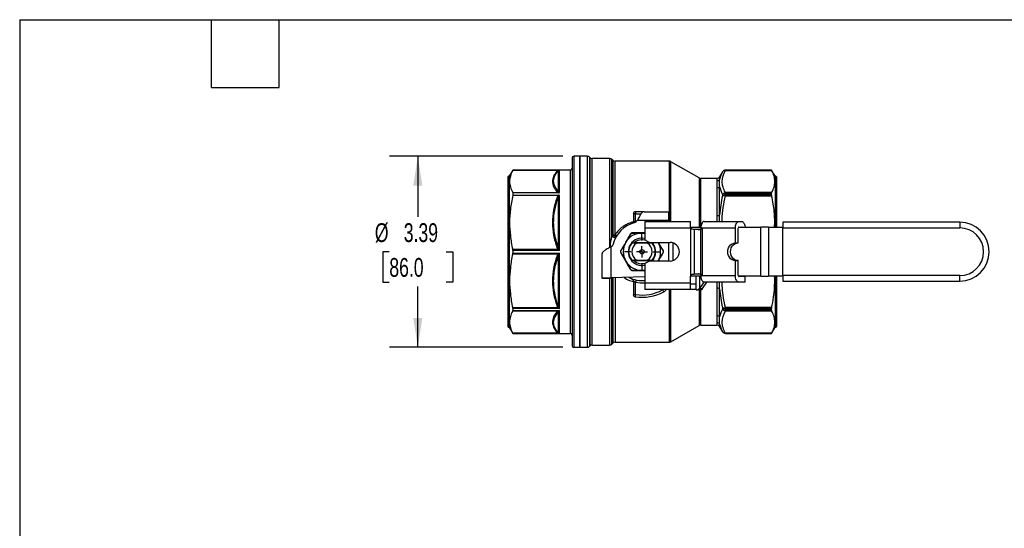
# Model space of a CAD drawing. Header units: inches. Extents: x 1 to 43, y 1 to 33.
# Tile 8 of 14: x 1 to 18.5, y 24 to 33. Entities that reach past the tile are written whole.
import ezdxf

# ---------------------------------------------------------------- set-up
doc = ezdxf.new("R2010")
doc.units = ezdxf.units.IN
doc.header["$LTSCALE"] = 4
doc.header["$MEASUREMENT"] = 0
doc.linetypes.add('SLD-Center', pattern=[0.75, 0.6, -0.05, 0.05, -0.05])
doc.linetypes.add('SLD-Solid', pattern=[0])
doc.layers.add('CENTER', color=40, linetype='SLD-Center')
doc.layers.add('DIMENSIONS', color=140, linetype='SLD-Solid', lineweight=25)
doc.layers.add('TEXT', color=140, linetype='SLD-Solid', lineweight=25)
doc.styles.add('SLDTEXTSTYLE0', font='TXT', dxfattribs={"width": 0.7})
doc.dimstyles.new('SLDDIMSTYLE2', dxfattribs={"dimtxt": 0.339844, "dimasz": 0.52, "dimexe": 0, "dimexo": 0.0625, "dimgap": 0.084961, "dimtad": 0, "dimtih": 1, "dimtoh": 1, "dimrnd": 1e-09, "dimzin": 12, "dimdsep": 46, "dimtxsty": 'SLDTEXTSTYLE0', "dimsah": 1, "dimcen": 0.09, "dimadec": 0, "dimazin": 3, "dimtfac": 1, "dimtofl": 0, "dimtmove": 0, "dimatfit": 3, "dimfxl": 0, "dimfrac": 2, "dimtolj": 1, "dimtzin": 12, "dimarcsym": 0})

# ---------------------------------------------------------------- blocks, each defined once
blk = doc.blocks.new('_D_7')
at = {"layer": 'DIMENSIONS'}
for p, q in [((10.625, 30.581), (7.556, 30.581)), ((8.056, 30.581), (8.056, 29.504)), ((7.551, 28.888), (7.436, 28.888)), ((7.436, 28.888), (7.436, 28.348)), ((8.56, 28.888), (8.675, 28.888)), ((8.675, 28.888), (8.675, 28.348)), ((7.436, 28.348), (7.551, 28.348)), ((8.056, 27.195), (8.056, 28.271)), ((8.675, 28.348), (8.56, 28.348)), ((10.625, 27.195), (7.556, 27.195))]:
    blk.add_line(p, q, dxfattribs=at)
for points in [[(8.056, 30.581), (7.976, 30.061), (8.136, 30.061)], [(8.056, 27.195), (8.136, 27.715), (7.976, 27.715)]]:
    blk.add_solid(points, dxfattribs=at)
at = {"layer": 'DIMENSIONS', "char_height": 0.3333, "attachment_point": 1, "style": 'SLDTEXTSTYLE0'}
for s, insert in [('%%c', (7.294, 29.393)), ('3.39', (7.807, 29.393)), ('86.0', (7.551, 28.777))]:
    blk.add_mtext(s, dxfattribs=dict(at, insert=insert))
blk = doc.blocks.new('SW_CENTERMARKSYMBOL_1')
at = {"layer": 'CENTER', "color": 0}
for p, q in [((0, 0.2), (0, 0.312)), ((-0.2, 0), (-0.312, 0)), ((0, 0), (-0.1, 0)), ((0, 0), (0, 0.1)), ((0, 0), (0, -0.1)), ((0, 0), (0.1, 0)), ((0.2, 0), (0.312, 0)), ((0, -0.2), (0, -0.312))]:
    blk.add_line(p, q, dxfattribs=at)

msp = doc.modelspace()

# ---------------------------------------------------------------- linework, layer by layer
for p, q in [((10.789, 30.545), (10.789, 27.23)), ((10.927, 30.581), (10.825, 30.581)), ((10.825, 27.195), (10.825, 30.581)), ((11.06, 30.581), (10.927, 30.581)), ((10.927, 30.581), (10.927, 28.888)), ((10.927, 30.452), (10.927, 30.581)), ((11.06, 30.581), (11.06, 27.195)), ((11.107, 30.558), (11.102, 30.563)), ((11.102, 27.212), (11.102, 30.563)), ((11.107, 30.558), (11.107, 27.217)), ((11.454, 30.541), (11.148, 30.541)), ((11.148, 27.234), (11.148, 30.541)), ((11.454, 30.541), (11.454, 28.96)), ((10.927, 27.195), (10.927, 30.452)), ((11.51, 30.509), (11.495, 30.524)), ((11.495, 29.17), (11.495, 30.524)), ((11.51, 30.509), (11.51, 29.193)), ((12.51, 30.492), (11.552, 30.492)), ((11.552, 29.189), (11.552, 30.492)), ((12.51, 30.492), (12.51, 29.436)), ((13.04, 30.195), (12.539, 30.484)), ((12.539, 29.425), (12.539, 30.484)), ((9.653, 30.214), (9.653, 27.561)), ((9.677, 30.226), (9.665, 30.226)), ((9.665, 30.226), (9.665, 27.549)), ((9.74, 30.334), (9.677, 30.226)), ((9.677, 30.226), (9.677, 27.549)), ((9.738, 30.332), (10.543, 30.332)), ((10.754, 30.334), (9.74, 30.334)), ((9.74, 30.334), (10.566, 30.334)), ((9.74, 30.334), (9.74, 30.334)), ((10.544, 30.323), (10.544, 29.963)), ((10.566, 29.937), (10.566, 30.334)), ((10.754, 30.334), (10.754, 27.441)), ((13.04, 30.195), (13.04, 29.321)), ((13.456, 30.305), (13.405, 30.216)), ((13.405, 30.168), (13.405, 30.216)), ((13.456, 30.305), (13.456, 30.305)), ((14.325, 30.334), (13.507, 30.334)), ((13.507, 30.33), (13.507, 30.334)), ((14.325, 30.334), (13.507, 30.334)), ((13.507, 30.334), (13.507, 30.334)), ((13.507, 30.33), (14.327, 30.33)), ((14.388, 30.226), (14.325, 30.334)), ((14.325, 30.334), (14.325, 30.334)), ((14.399, 30.226), (14.388, 30.226)), ((14.388, 30.226), (14.388, 29.321)), ((14.399, 30.226), (14.399, 29.321)), ((14.411, 30.214), (14.411, 29.321)), ((13.354, 30.187), (13.07, 30.187)), ((13.07, 29.321), (13.07, 30.187)), ((13.354, 30.187), (13.354, 30.14)), ((13.354, 30.018), (13.354, 29.529)), ((13.405, 29.543), (13.405, 30.043)), ((9.74, 29.933), (9.74, 29.888)), ((10.55, 29.933), (9.74, 29.933)), ((9.74, 29.888), (10.55, 29.888)), ((10.544, 29.841), (10.544, 28.974)), ((10.566, 28.912), (10.566, 29.884)), ((13.456, 29.904), (13.456, 29.876)), ((13.507, 29.925), (13.507, 29.937)), ((14.327, 29.937), (13.507, 29.937)), ((13.507, 29.896), (13.507, 29.925)), ((13.507, 29.925), (14.325, 29.925)), ((13.507, 29.878), (13.507, 29.896)), ((14.325, 29.896), (13.507, 29.896)), ((13.507, 29.878), (14.327, 29.878)), ((14.325, 29.896), (14.325, 29.925)), ((11.876, 29.557), (11.876, 29.404)), ((11.915, 29.557), (11.876, 29.557)), ((11.915, 29.596), (11.915, 29.557)), ((12.069, 29.596), (11.915, 29.596)), ((11.915, 29.427), (11.915, 29.557)), ((11.915, 29.557), (12.013, 29.557)), ((12.069, 29.596), (12.502, 29.596)), ((12.502, 29.513), (12.502, 29.596)), ((13.403, 29.423), (13.405, 29.543)), ((11.876, 29.404), (11.874, 29.394)), ((11.911, 29.406), (11.944, 29.439)), ((11.936, 29.431), (11.915, 29.427)), ((11.915, 29.427), (11.918, 29.413)), ((12.505, 29.439), (11.944, 29.439)), ((12.082, 29.425), (12.082, 29.307)), ((12.082, 29.425), (12.889, 29.425)), ((12.505, 29.425), (12.505, 29.439)), ((12.511, 29.425), (12.506, 29.439)), ((12.507, 29.439), (12.506, 29.439)), ((12.507, 29.439), (12.508, 29.439)), ((12.508, 29.439), (12.515, 29.425)), ((12.889, 29.333), (12.889, 29.425)), ((12.89, 29.321), (13.071, 29.321)), ((13.13, 29.423), (13.744, 29.423)), ((13.734, 29.321), (14.133, 29.321)), ((13.744, 29.423), (13.797, 29.423)), ((13.744, 29.325), (13.797, 29.325)), ((14.133, 28.455), (14.133, 29.321)), ((14.27, 29.321), (14.133, 29.321)), ((14.27, 29.321), (14.27, 28.455)), ((14.27, 29.321), (14.527, 29.321)), ((17.661, 29.409), (14.527, 29.409)), ((14.527, 29.409), (14.527, 29.311)), ((17.661, 29.409), (17.661, 29.311)), ((12.029, 29.218), (12.082, 29.218)), ((12.892, 29.307), (12.082, 29.307)), ((12.082, 29.307), (12.082, 29.098)), ((12.897, 28.477), (12.897, 29.298)), ((12.956, 29.281), (12.954, 29.281)), ((12.956, 29.281), (12.956, 28.494)), ((13.073, 29.281), (12.956, 29.281)), ((13.084, 29.305), (13.068, 29.305)), ((13.073, 28.494), (13.073, 29.281)), ((13.073, 29.281), (13.073, 29.281)), ((13.093, 29.305), (13.084, 29.305)), ((13.685, 29.305), (13.093, 29.305)), ((13.093, 29.305), (13.093, 28.469)), ((13.685, 29.045), (13.685, 29.305)), ((13.734, 29.045), (13.734, 29.305)), ((14.527, 29.311), (17.661, 29.311)), ((14.527, 28.464), (14.527, 29.311)), ((11.478, 28.973), (11.511, 29.006)), ((11.478, 28.973), (11.478, 28.423)), ((12.171, 29.045), (11.888, 29.045)), ((11.889, 29.046), (12.17, 29.046)), ((12.127, 29.038), (11.932, 29.038)), ((12.082, 29.098), (12.161, 29.053)), ((12.161, 29.053), (12.527, 29.053)), ((12.178, 29.039), (12.161, 29.053)), ((12.505, 28.722), (12.505, 29.053)), ((12.574, 29.046), (12.574, 28.729)), ((13.685, 29.045), (13.734, 29.045)), ((10.543, 28.925), (9.738, 28.925)), ((9.738, 28.85), (10.543, 28.85)), ((9.74, 28.912), (9.74, 28.863)), ((10.566, 28.912), (9.74, 28.912)), ((9.74, 28.863), (10.566, 28.863)), ((10.544, 28.801), (10.544, 27.934)), ((10.566, 27.882), (10.566, 28.863)), ((10.927, 28.888), (10.927, 27.195)), ((11.321, 28.419), (11.321, 28.848)), ((11.888, 28.73), (12.171, 28.73)), ((12.17, 28.729), (11.889, 28.729)), ((11.932, 28.737), (12.127, 28.737)), ((12.161, 28.722), (12.082, 28.677)), ((12.082, 28.677), (12.082, 28.335)), ((12.527, 28.722), (12.161, 28.722)), ((13.685, 28.469), (13.685, 28.73)), ((13.685, 28.73), (13.734, 28.73)), ((13.734, 28.469), (13.734, 28.73)), ((12.082, 28.557), (12.029, 28.557)), ((13.071, 28.455), (12.889, 28.455)), ((12.889, 28.335), (12.889, 28.455)), ((12.954, 28.494), (12.956, 28.494)), ((12.956, 28.494), (13.073, 28.494)), ((12.987, 28.213), (12.987, 28.455)), ((13.046, 28.455), (13.046, 28.237)), ((13.069, 28.469), (13.085, 28.469)), ((13.073, 28.494), (13.073, 28.494)), ((13.085, 28.469), (13.093, 28.469)), ((13.093, 28.469), (13.685, 28.469)), ((14.133, 28.455), (13.734, 28.455)), ((13.856, 28.449), (13.744, 28.449)), ((13.807, 28.455), (13.807, 28.449)), ((13.856, 28.449), (13.807, 28.449)), ((13.856, 28.455), (13.856, 28.449)), ((13.856, 28.35), (13.856, 28.449)), ((14.133, 28.455), (14.27, 28.455)), ((14.527, 28.455), (14.27, 28.455)), ((14.388, 28.455), (14.388, 27.549)), ((14.399, 28.455), (14.399, 27.549)), ((14.411, 28.455), (14.411, 27.561)), ((17.661, 28.464), (14.527, 28.464)), ((14.527, 28.464), (14.527, 28.366)), ((17.661, 28.366), (17.661, 28.464)), ((11.459, 28.419), (11.321, 28.419)), ((11.321, 28.419), (11.321, 28.415)), ((11.459, 28.415), (11.321, 28.415)), ((11.454, 28.415), (11.454, 27.234)), ((11.459, 28.419), (11.459, 28.415)), ((12.082, 28.442), (11.478, 28.423)), ((11.495, 27.251), (11.495, 28.423)), ((11.51, 28.424), (11.51, 27.266)), ((11.552, 28.425), (11.552, 27.283)), ((11.715, 28.43), (11.732, 28.417)), ((11.876, 28.371), (11.876, 28.128)), ((11.915, 28.128), (11.915, 28.348)), ((12.082, 28.335), (12.889, 28.335)), ((12.082, 28.335), (12.082, 28.217)), ((12.889, 28.217), (12.889, 28.335)), ((12.986, 28.315), (12.889, 28.315)), ((12.986, 28.315), (12.986, 28.217)), ((13.125, 28.351), (13.046, 28.237)), ((13.174, 28.35), (13.096, 28.237)), ((13.744, 28.35), (13.13, 28.35)), ((13.405, 28.232), (13.403, 28.35)), ((13.856, 28.35), (13.744, 28.35)), ((14.527, 28.366), (17.661, 28.366)), ((11.876, 28.128), (11.915, 28.128)), ((11.915, 28.128), (11.909, 28.09)), ((12.889, 28.217), (12.082, 28.217)), ((12.402, 28.217), (12.396, 28.213)), ((12.414, 28.178), (12.396, 28.213)), ((12.51, 28.217), (12.51, 27.283)), ((12.539, 27.291), (12.539, 28.217)), ((12.986, 28.217), (12.889, 28.217)), ((12.987, 28.213), (13.018, 28.213)), ((13.091, 28.213), (13.018, 28.213)), ((13.04, 28.213), (13.04, 27.581)), ((13.046, 28.237), (13.096, 28.237)), ((13.07, 27.588), (13.07, 28.213)), ((13.354, 28.247), (13.354, 27.757)), ((13.405, 27.732), (13.405, 28.232)), ((10.543, 27.893), (9.738, 27.893)), ((9.738, 27.84), (10.543, 27.84)), ((9.74, 27.882), (9.74, 27.847)), ((10.566, 27.882), (9.74, 27.882)), ((9.74, 27.847), (10.566, 27.847)), ((10.544, 27.812), (10.544, 27.453)), ((10.566, 27.441), (10.566, 27.847)), ((13.456, 27.899), (13.456, 27.872)), ((14.327, 27.897), (13.507, 27.897)), ((13.507, 27.879), (13.507, 27.897)), ((13.507, 27.879), (14.325, 27.879)), ((13.507, 27.851), (13.507, 27.879)), ((14.325, 27.851), (13.507, 27.851)), ((13.507, 27.838), (13.507, 27.851)), ((13.507, 27.838), (14.327, 27.838)), ((14.325, 27.851), (14.325, 27.879)), ((12.539, 27.291), (13.04, 27.581)), ((13.07, 27.588), (13.354, 27.588)), ((13.354, 27.635), (13.354, 27.588)), ((13.405, 27.559), (13.405, 27.607)), ((9.665, 27.549), (9.677, 27.549)), ((9.677, 27.549), (9.74, 27.441)), ((10.543, 27.444), (9.738, 27.444)), ((9.74, 27.441), (10.754, 27.441)), ((9.74, 27.441), (9.74, 27.441)), ((10.566, 27.441), (9.74, 27.441)), ((13.405, 27.559), (13.456, 27.47)), ((13.456, 27.47), (13.456, 27.47)), ((14.327, 27.445), (13.507, 27.445)), ((13.507, 27.441), (13.507, 27.445)), ((13.507, 27.441), (14.325, 27.441)), ((13.507, 27.441), (14.325, 27.441)), ((13.507, 27.441), (13.507, 27.441)), ((14.325, 27.441), (14.388, 27.549)), ((14.325, 27.441), (14.325, 27.441)), ((14.388, 27.549), (14.399, 27.549)), ((11.148, 27.234), (11.454, 27.234)), ((11.495, 27.251), (11.51, 27.266)), ((11.552, 27.283), (12.51, 27.283)), ((10.825, 27.195), (10.927, 27.195)), ((10.927, 27.195), (11.06, 27.195)), ((11.102, 27.212), (11.107, 27.217))]:
    msp.add_line(p, q)
at = {"flags": 128}
for points in [[(13.13, 29.423), (13.12, 29.421), (13.111, 29.417), (13.102, 29.409), (13.094, 29.398), (13.087, 29.385), (13.081, 29.37), (13.076, 29.353), (13.073, 29.334)], [(13.685, 29.305), (13.686, 29.328), (13.689, 29.35), (13.695, 29.371), (13.702, 29.388), (13.711, 29.403), (13.721, 29.414), (13.732, 29.421), (13.744, 29.423)], [(13.797, 29.423), (13.809, 29.421), (13.82, 29.414), (13.83, 29.403), (13.839, 29.388), (13.846, 29.371), (13.852, 29.35), (13.855, 29.328), (13.856, 29.321)], [(12.082, 29.214), (12.073, 29.216), (12.029, 29.218)], [(13.685, 28.73), (13.654, 28.734), (13.626, 28.746), (13.6, 28.765), (13.578, 28.789), (13.562, 28.819), (13.552, 28.853), (13.548, 28.888), (13.552, 28.923), (13.562, 28.956), (13.578, 28.986), (13.6, 29.011), (13.626, 29.03), (13.654, 29.041), (13.685, 29.045)], [(13.734, 28.73), (13.704, 28.734), (13.675, 28.746), (13.649, 28.765), (13.627, 28.789), (13.611, 28.819), (13.601, 28.853), (13.598, 28.888), (13.601, 28.923), (13.611, 28.956), (13.627, 28.986), (13.649, 29.011), (13.675, 29.03), (13.704, 29.041), (13.734, 29.045)], [(12.161, 28.722), (12.175, 28.734), (12.175, 28.735)], [(12.239, 28.767), (12.214, 28.731), (12.206, 28.722)], [(12.029, 28.557), (12.073, 28.56), (12.082, 28.561)], [(13.744, 28.35), (13.732, 28.353), (13.721, 28.359), (13.711, 28.37), (13.702, 28.385), (13.695, 28.403), (13.689, 28.423), (13.686, 28.446), (13.685, 28.469)], [(13.072, 28.442), (13.075, 28.424), (13.08, 28.406), (13.086, 28.39), (13.093, 28.376), (13.101, 28.365), (13.11, 28.357), (13.12, 28.352), (13.13, 28.35)]]:
    msp.add_lwpolyline(points, dxfattribs=at)
for radius in [0.0394, 0.00511]:
    msp.add_circle((12.029, 28.888), radius)
for centre, radius, start, end in [((10.825, 30.545), 0.0354, 90, 180), ((11.06, 30.521), 0.0591, 45, 90), ((11.148, 30.6), 0.0591, 225, 270), ((11.454, 30.482), 0.0591, 45, 90), ((10.754, 30.37), 0.0354, 270, 0), ((11.552, 30.551), 0.0591, 225, 270), ((12.51, 30.433), 0.0591, 60, 90), ((9.665, 30.214), 0.0118, 90, 180), ((13.07, 30.246), 0.0591, 240, 270), ((13.354, 30.246), 0.0591, 270, 330), ((13.507, 30.275), 0.0591, 90, 150), ((13.507, 30.275), 0.0591, 89.999, 149.9963), ((14.399, 30.214), 0.0118, 0, 90), ((13.504, 29.859), 0.0659, 87.6436, 137.3208), ((13.504, 29.83), 0.0668, 87.5425, 136.3139), ((11.915, 29.557), 0.0394, 90, 180), ((12.029, 28.888), 0.531, 102.8396, 167.1604), ((13.745, 29.317), 0.00788, 96.9218, 150.5648), ((13.796, 29.317), 0.00788, 29.4352, 83.0782), ((17.661, 28.888), 0.522, 270, 90), ((11.549, 29.427), 0.238, 260.4982, 270.5925), ((12.029, 28.888), 0.331, 90, 150), ((12.929, 29.321), 0.0394, 200.8938, 215.0273), ((17.661, 28.888), 0.423, 270, 90), ((12.029, 28.888), 0.331, 150, 210), ((12.029, 28.888), 0.242, 77.3628, 282.6372), ((12.029, 28.888), 0.236, 140.3943, 219.6057), ((12.029, 28.888), 0.179, 122.9193, 237.0807), ((12.029, 28.888), 0.212, 68.9165, 134.3813), ((12.029, 28.888), 0.179, 302.9193, 57.0807), ((12.029, 28.888), 0.242, 330, 43.0728), ((12.029, 28.888), 0.236, 320.3943, 39.6057), ((12.029, 28.888), 0.331, 330, 30), ((12.527, 28.888), 0.165, 270, 90), ((12.029, 28.888), 0.331, 210, 270), ((12.029, 28.888), 0.212, 226.367, 291.0835), ((12.929, 28.455), 0.0394, 144.9727, 180), ((13.745, 28.457), 0.00866, 199.749, 261.6722), ((12.029, 28.888), 0.512, 242.7521, 275.9406), ((12.029, 28.888), 0.511, 242.8322, 275.9453), ((12.029, 28.888), 0.551, 258.045, 275.5149), ((11.915, 28.128), 0.0394, 180, 261.4474), ((12.029, 28.888), 0.807, 261.4474, 298.4915), ((12.029, 28.888), 0.768, 261.4474, 298.4915), ((12.32, 28.351), 0.197, 298.4915, 316.8336), ((13.504, 27.945), 0.0668, 223.6861, 272.4575), ((13.504, 27.916), 0.0659, 222.6792, 272.3564), ((13.07, 27.529), 0.0591, 90, 120), ((13.354, 27.529), 0.0591, 30, 90), ((9.665, 27.561), 0.0118, 180, 270), ((10.754, 27.405), 0.0354, 0, 90), ((13.507, 27.5), 0.0591, 210, 270), ((13.507, 27.5), 0.0591, 210.0037, 270.001), ((14.399, 27.561), 0.0118, 270, 0), ((10.825, 27.23), 0.0354, 180, 270), ((11.148, 27.175), 0.0591, 90, 135), ((11.454, 27.293), 0.0591, 270, 315), ((11.552, 27.224), 0.0591, 90, 135), ((12.51, 27.342), 0.0591, 270, 300), ((11.06, 27.254), 0.0591, 270, 315)]:
    msp.add_arc(centre, radius, start, end)
for points, knots in [([(9.738, 30.332), (9.719, 30.296), (9.705, 30.262), (9.687, 30.196), (9.683, 30.164), (9.683, 30.1), (9.687, 30.068), (9.706, 30.002), (9.72, 29.968), (9.74, 29.933)], [0, 0, 0, 0, 0.25, 0.25, 0.5, 0.5, 0.75, 0.75, 1, 1, 1, 1]), ([(10.521, 30.316), (10.497, 30.286), (10.476, 30.256), (10.449, 30.195), (10.442, 30.164), (10.441, 30.102), (10.449, 30.072), (10.476, 30.01), (10.497, 29.98), (10.521, 29.951)], [0, 0, 0, 0, 0.25, 0.25, 0.5, 0.5, 0.75, 0.75, 1, 1, 1, 1]), ([(10.544, 29.963), (10.501, 30.012), (10.454, 30.098), (10.47, 30.22), (10.515, 30.289), (10.544, 30.323)], [0, 0, 0, 0, 1.05204, 1.7534, 2.45476, 2.45476, 2.45476, 2.45476]), ([(10.554, 30.331), (10.558, 30.333), (10.562, 30.334), (10.566, 30.334), (10.566, 30.334), (10.566, 30.334)], [-0.08678862, -0.08678862, -0.08678862, -0.08678862, -0.00172785, -0.00172785, 0, 0, 0, 0]), ([(13.507, 29.937), (13.489, 29.969), (13.475, 30.002), (13.455, 30.067), (13.45, 30.1), (13.45, 30.199), (13.471, 30.265), (13.507, 30.33)], [0, 0, 0, 0, 0.25, 0.25, 0.5, 0.5, 1, 1, 1, 1]), ([(14.327, 29.937), (14.346, 29.972), (14.36, 30.005), (14.378, 30.07), (14.382, 30.102), (14.382, 30.165), (14.378, 30.197), (14.36, 30.262), (14.346, 30.295), (14.327, 30.33)], [0, 0, 0, 0, 0.25, 0.25, 0.5, 0.5, 0.75, 0.75, 1, 1, 1, 1]), ([(13.354, 30.14), (13.364, 30.14), (13.374, 30.143), (13.392, 30.153), (13.4, 30.16), (13.405, 30.168)], [0, 0, 0, 0, 0.5, 0.5, 1, 1, 1, 1]), ([(13.354, 30.14), (13.354, 30.128), (13.355, 30.094), (13.354, 30.048), (13.354, 30.018)], [0, 0, 0, 0, 2.692794, 6.283185, 6.283185, 6.283185, 6.283185]), ([(13.405, 30.043), (13.403, 30.071), (13.402, 30.115), (13.403, 30.153), (13.405, 30.168)], [0, 0, 0, 0, 3.590392, 6.283185, 6.283185, 6.283185, 6.283185]), ([(9.74, 29.888), (9.72, 29.802), (9.706, 29.72), (9.687, 29.561), (9.683, 29.484), (9.683, 29.329), (9.687, 29.252), (9.705, 29.093), (9.719, 29.011), (9.738, 28.925)], [0, 0, 0, 0, 0.25, 0.25, 0.5, 0.5, 0.75, 0.75, 1, 1, 1, 1]), ([(10.521, 29.844), (10.497, 29.773), (10.476, 29.7), (10.449, 29.553), (10.441, 29.478), (10.442, 29.329), (10.449, 29.255), (10.476, 29.107), (10.497, 29.034), (10.521, 28.963)], [0, 0, 0, 0, 0.25, 0.25, 0.5, 0.5, 0.75, 0.75, 1, 1, 1, 1]), ([(10.544, 28.974), (10.515, 29.054), (10.47, 29.218), (10.454, 29.512), (10.501, 29.721), (10.544, 29.841)], [0, 0, 0, 0, 0.701369, 1.402737, 2.45479, 2.45479, 2.45479, 2.45479]), ([(10.521, 29.951), (10.524, 29.948), (10.528, 29.944), (10.537, 29.938), (10.542, 29.935), (10.55, 29.933)], [0, 0, 0, 0, 0.5, 0.5, 1, 1, 1, 1]), ([(10.55, 29.888), (10.546, 29.886), (10.543, 29.882), (10.537, 29.875), (10.535, 29.872), (10.528, 29.86), (10.524, 29.852), (10.521, 29.844)], [0, 0, 0, 0, 0.25, 0.25, 0.5, 0.5, 1, 1, 1, 1]), ([(10.566, 29.937), (10.562, 29.937), (10.556, 29.94), (10.549, 29.95), (10.545, 29.959), (10.544, 29.963)], [-0.2923972, -0.2923972, -0.2923972, -0.2923972, -0.2389316, -0.185466, -0.1052675, -0.1052675, -0.1052675, -0.1052675]), ([(10.544, 29.841), (10.546, 29.851), (10.549, 29.862), (10.556, 29.878), (10.561, 29.884), (10.566, 29.884)], [-0.1871293, -0.1871293, -0.1871293, -0.1871293, -0.0868815, -0.0801983, 0, 0, 0, 0]), ([(10.55, 29.933), (10.55, 29.933), (10.551, 29.933), (10.551, 29.933), (10.553, 29.933), (10.555, 29.933), (10.557, 29.933), (10.559, 29.934), (10.562, 29.935), (10.564, 29.936), (10.566, 29.936), (10.566, 29.937)], [0, 0, 0, 0, 0.023231, 0.07474, 0.153269, 0.256169, 0.37971, 0.519326, 0.733581, 0.888846, 1, 1, 1, 1]), ([(10.566, 29.884), (10.564, 29.885), (10.562, 29.887), (10.556, 29.888), (10.553, 29.888), (10.55, 29.888)], [0, 0, 0, 0, 0.5, 0.5, 1, 1, 1, 1]), ([(13.452, 29.423), (13.451, 29.436), (13.45, 29.519), (13.466, 29.671), (13.493, 29.809), (13.507, 29.878)], [0, 0, 0, 0, 0.083062, 0.541668, 1, 1, 1, 1]), ([(14.379, 29.321), (14.381, 29.367), (14.384, 29.458), (14.374, 29.596), (14.357, 29.736), (14.337, 29.83), (14.327, 29.878)], [0, 0, 0, 0, 0.2461029, 0.488145, 0.7375561, 1, 1, 1, 1]), ([(12.069, 29.596), (12.064, 29.596), (12.058, 29.595), (12.04, 29.588), (12.029, 29.578), (12.005, 29.55), (11.994, 29.532), (11.976, 29.5), (11.97, 29.488), (11.96, 29.47), (11.957, 29.464), (11.95, 29.451), (11.947, 29.445), (11.944, 29.439)], [0, 0, 0, 0, 0.0980473, 0.0980473, 0.2946367, 0.2946367, 0.4912168, 0.4912168, 0.5987893, 0.5987893, 0.6525266, 0.6525266, 0.7062656, 0.7062656, 0.7062656, 0.7062656]), ([(12.507, 29.439), (12.505, 29.452), (12.504, 29.464), (12.502, 29.489), (12.502, 29.502), (12.502, 29.513)], [0, 0, 0, 0, 0.5, 0.5, 1, 1, 1, 1]), ([(13.354, 29.529), (13.364, 29.529), (13.374, 29.53), (13.392, 29.535), (13.4, 29.539), (13.405, 29.543)], [0, 0, 0, 0, 0.5, 0.5, 1, 1, 1, 1]), ([(13.354, 29.529), (13.354, 29.517), (13.354, 29.489), (13.354, 29.454), (13.354, 29.43), (13.354, 29.423)], [0, 0, 0, 0, 0.337964, 0.805325, 1, 1, 1, 1]), ([(11.876, 29.417), (11.858, 29.412), (11.818, 29.401), (11.758, 29.373), (11.697, 29.337), (11.642, 29.295), (11.593, 29.246), (11.566, 29.208), (11.552, 29.189)], [0, 0, 0, 0, 0.133584, 0.311708, 0.485208, 0.656054, 0.826799, 1, 1, 1, 1]), ([(11.915, 29.427), (11.909, 29.424), (11.898, 29.419), (11.881, 29.408), (11.876, 29.404), (11.876, 29.404)], [0, 0, 0, 0, 0.0911133, 0.1822265, 0.3188964, 0.3188964, 0.3188964, 0.3188964]), ([(12.892, 29.307), (12.892, 29.307), (12.892, 29.308), (12.892, 29.308), (12.892, 29.309), (12.891, 29.31), (12.891, 29.311), (12.891, 29.312), (12.891, 29.313), (12.891, 29.314), (12.891, 29.315), (12.891, 29.316), (12.89, 29.316), (12.89, 29.317), (12.89, 29.318), (12.89, 29.319), (12.89, 29.32), (12.89, 29.321), (12.89, 29.322), (12.89, 29.323), (12.89, 29.324), (12.89, 29.325), (12.89, 29.325), (12.89, 29.326), (12.89, 29.327), (12.89, 29.328), (12.889, 29.329), (12.889, 29.33), (12.889, 29.331), (12.889, 29.332), (12.889, 29.332), (12.889, 29.333)], [0, 0, 0, 0, 0.0043847, 0.0087836, 0.0131962, 0.0176219, 0.0220602, 0.0265103, 0.0309717, 0.0354438, 0.0399261, 0.044418, 0.0489188, 0.053428, 0.057945, 0.0624693, 0.0670004, 0.0715376, 0.0760805, 0.0806284, 0.085181, 0.0897377, 0.094298, 0.0988615, 0.1034277, 0.1079962, 0.1125665, 0.1171383, 0.1217112, 0.1262848, 0.1308588, 0.1308588, 0.1308588, 0.1308588]), ([(11.495, 29.17), (11.49, 29.15), (11.479, 29.107), (11.466, 29.037), (11.461, 28.987), (11.459, 28.963)], [0, 0, 0, 0, 0.302968, 0.655971, 1, 1, 1, 1]), ([(11.561, 29.136), (11.561, 29.136), (11.557, 29.136), (11.547, 29.138), (11.532, 29.142), (11.518, 29.15), (11.505, 29.159), (11.499, 29.166), (11.495, 29.17)], [0, 0, 0, 0, 0.0128, 0.210007, 0.407832, 0.605386, 0.80263, 1, 1, 1, 1]), ([(11.575, 29.157), (11.574, 29.157), (11.57, 29.157), (11.56, 29.159), (11.546, 29.164), (11.533, 29.171), (11.52, 29.181), (11.514, 29.189), (11.51, 29.193)], [0, 0, 0, 0, 0.032837, 0.227223, 0.408847, 0.613627, 0.784849, 1, 1, 1, 1]), ([(11.584, 29.172), (11.58, 29.174), (11.573, 29.177), (11.562, 29.183), (11.555, 29.187), (11.552, 29.189)], [0, 0, 0, 0, 0.441092, 0.708485, 1, 1, 1, 1]), ([(11.825, 29.203), (11.797, 29.154), (11.768, 29.105), (11.725, 29.03), (11.711, 29.005), (11.682, 28.956), (11.668, 28.931), (11.654, 28.907)], [0, 0, 0, 0, 0.5, 0.5, 0.75, 0.75, 1, 1, 1, 1]), ([(11.825, 29.203), (11.825, 29.203), (11.826, 29.203), (11.828, 29.203), (11.83, 29.202)], [0, 0, 0, 0, 0.428571, 1, 1, 1, 1]), ([(11.859, 29.222), (11.859, 29.222), (11.858, 29.222), (11.857, 29.219), (11.857, 29.218)], [0, 0, 0, 0, 0.428571, 1, 1, 1, 1]), ([(11.857, 29.218), (11.905, 29.218), (11.963, 29.218), (12.021, 29.218), (12.029, 29.218)], [0, 0, 0, 0, 0.3756612, 0.4383504, 0.4383504, 0.4383504, 0.4383504]), ([(12.082, 29.222), (12.058, 29.222), (12.008, 29.222), (11.933, 29.222), (11.884, 29.222), (11.859, 29.222)], [0, 0, 0, 0, 0.326922, 0.663188, 1, 1, 1, 1]), ([(12.954, 29.281), (12.945, 29.281), (12.935, 29.282), (12.915, 29.288), (12.905, 29.292), (12.897, 29.298)], [0, 0, 0, 0, 0.5, 0.5, 1, 1, 1, 1]), ([(13.026, 29.281), (13.035, 29.282), (13.052, 29.283), (13.072, 29.289), (13.08, 29.296), (13.082, 29.298)], [0, 0, 0, 0, 0.486673, 0.881011, 1, 1, 1, 1]), ([(13.084, 29.305), (13.084, 29.3), (13.083, 29.296), (13.081, 29.289), (13.08, 29.287), (13.078, 29.284), (13.077, 29.283), (13.075, 29.282), (13.074, 29.281), (13.073, 29.281)], [0, 0, 0, 0, 0.5, 0.5, 0.75, 0.75, 0.875, 0.875, 1, 1, 1, 1]), ([(11.478, 28.973), (11.467, 28.967), (11.455, 28.961), (11.422, 28.944), (11.401, 28.932), (11.364, 28.909), (11.349, 28.897), (11.333, 28.879), (11.328, 28.873), (11.324, 28.863), (11.323, 28.86), (11.321, 28.854), (11.321, 28.851), (11.321, 28.848)], [0, 0, 0, 0, 0.0980473, 0.0980473, 0.2946367, 0.2946367, 0.4912168, 0.4912168, 0.5987893, 0.5987893, 0.6525266, 0.6525266, 0.7062656, 0.7062656, 0.7062656, 0.7062656]), ([(11.657, 28.904), (11.681, 28.945), (11.71, 28.995), (11.739, 29.046), (11.743, 29.053)], [0, 0, 0, 0, 0.375661, 0.4382581, 0.4382581, 0.4382581, 0.4382581]), ([(11.932, 29.038), (11.919, 29.038), (11.906, 29.038), (11.879, 29.038), (11.864, 29.038), (11.847, 29.038)], [0, 0, 0, 0, 0.5, 0.5, 1, 1, 1, 1]), ([(12.211, 29.038), (12.195, 29.038), (12.18, 29.038), (12.152, 29.038), (12.139, 29.038), (12.127, 29.038)], [0, 0, 0, 0, 0.5, 0.5, 1, 1, 1, 1]), ([(12.316, 29.053), (12.32, 29.046), (12.349, 28.995), (12.378, 28.945), (12.402, 28.904)], [0.4382748, 0.4382748, 0.4382748, 0.4382748, 0.5008816, 0.8765427, 0.8765427, 0.8765427, 0.8765427]), ([(12.404, 28.907), (12.389, 28.935), (12.361, 28.982), (12.333, 29.032), (12.32, 29.053)], [0, 0, 0, 0, 0.568261, 1, 1, 1, 1]), ([(9.738, 28.85), (9.719, 28.765), (9.705, 28.684), (9.687, 28.526), (9.683, 28.449), (9.683, 28.295), (9.687, 28.218), (9.705, 28.06), (9.719, 27.979), (9.738, 27.893)], [0, 0, 0, 0, 0.25, 0.25, 0.5, 0.5, 0.75, 0.75, 1, 1, 1, 1]), ([(10.521, 28.812), (10.497, 28.741), (10.476, 28.668), (10.449, 28.521), (10.442, 28.446), (10.441, 28.297), (10.449, 28.222), (10.476, 28.075), (10.497, 28.002), (10.521, 27.931)], [0, 0, 0, 0, 0.25, 0.25, 0.5, 0.5, 0.75, 0.75, 1, 1, 1, 1]), ([(10.544, 27.934), (10.501, 28.054), (10.454, 28.263), (10.47, 28.557), (10.515, 28.722), (10.544, 28.801)], [0, 0, 0, 0, 1.05204, 1.7534, 2.45476, 2.45476, 2.45476, 2.45476]), ([(10.566, 28.912), (10.566, 28.912), (10.566, 28.913), (10.562, 28.921), (10.558, 28.929), (10.554, 28.936)], [-0.00172986, -0.00172986, -0.00172986, -0.00172986, 0, 0, 0.08505877, 0.08505877, 0.08505877, 0.08505877]), ([(10.554, 28.839), (10.558, 28.847), (10.562, 28.855), (10.566, 28.863), (10.566, 28.863), (10.566, 28.863)], [-0.08678855, -0.08678855, -0.08678855, -0.08678855, -0.00172038, -0.00172038, 0, 0, 0, 0]), ([(11.657, 28.904), (11.656, 28.904), (11.654, 28.906), (11.654, 28.907), (11.654, 28.907)], [0, 0, 0, 0, 0.571429, 1, 1, 1, 1]), ([(11.657, 28.872), (11.656, 28.871), (11.654, 28.869), (11.654, 28.868), (11.654, 28.868)], [0, 0, 0, 0, 0.571429, 1, 1, 1, 1]), ([(11.654, 28.868), (11.682, 28.82), (11.711, 28.77), (11.754, 28.695), (11.768, 28.671), (11.797, 28.621), (11.811, 28.597), (11.825, 28.573)], [0, 0, 0, 0, 0.5, 0.5, 0.75, 0.75, 1, 1, 1, 1]), ([(12.32, 28.722), (12.323, 28.728), (12.339, 28.755), (12.367, 28.804), (12.392, 28.847), (12.404, 28.868)], [0, 0, 0, 0, 0.10802, 0.553792, 1, 1, 1, 1]), ([(12.404, 28.907), (12.405, 28.907), (12.404, 28.906), (12.403, 28.904), (12.402, 28.904)], [0, 0, 0, 0, 0.428571, 1, 1, 1, 1]), ([(12.404, 28.868), (12.405, 28.868), (12.404, 28.869), (12.403, 28.871), (12.402, 28.872)], [0, 0, 0, 0, 0.428571, 1, 1, 1, 1]), ([(11.83, 28.573), (11.805, 28.615), (11.776, 28.665), (11.747, 28.715), (11.743, 28.722)], [0, 0, 0, 0, 0.3756612, 0.4382679, 0.4382679, 0.4382679, 0.4382679]), ([(11.847, 28.737), (11.864, 28.737), (11.879, 28.737), (11.906, 28.737), (11.919, 28.737), (11.932, 28.737)], [0, 0, 0, 0, 0.5, 0.5, 1, 1, 1, 1]), ([(12.127, 28.737), (12.139, 28.737), (12.152, 28.737), (12.18, 28.737), (12.195, 28.737), (12.211, 28.737)], [0, 0, 0, 0, 0.5, 0.5, 1, 1, 1, 1]), ([(11.83, 28.573), (11.828, 28.573), (11.826, 28.572), (11.825, 28.572), (11.825, 28.573)], [0, 0, 0, 0, 0.571429, 1, 1, 1, 1]), ([(12.029, 28.557), (12.021, 28.557), (11.963, 28.557), (11.905, 28.557), (11.857, 28.557)], [0.4381923, 0.4381923, 0.4381923, 0.4381923, 0.5008816, 0.8765427, 0.8765427, 0.8765427, 0.8765427]), ([(11.857, 28.557), (11.857, 28.556), (11.858, 28.554), (11.859, 28.553), (11.859, 28.553)], [0, 0, 0, 0, 0.571429, 1, 1, 1, 1]), ([(11.859, 28.553), (11.89, 28.553), (11.953, 28.553), (12.029, 28.553), (12.072, 28.553), (12.082, 28.553)], [0, 0, 0, 0, 0.428554, 0.856032, 1, 1, 1, 1]), ([(12.897, 28.477), (12.902, 28.481), (12.916, 28.489), (12.934, 28.493), (12.945, 28.493), (12.947, 28.493)], [0, 0, 0, 0, 0.357561, 0.856465, 1, 1, 1, 1]), ([(13.083, 28.478), (13.078, 28.481), (13.065, 28.489), (13.044, 28.493), (13.031, 28.494), (13.026, 28.494)], [0, 0, 0, 0, 0.284276, 0.73028, 1, 1, 1, 1]), ([(13.069, 28.469), (13.069, 28.468), (13.069, 28.468), (13.069, 28.467), (13.069, 28.466), (13.069, 28.465), (13.069, 28.464), (13.07, 28.463), (13.07, 28.462), (13.07, 28.462), (13.07, 28.461), (13.07, 28.46), (13.07, 28.459), (13.07, 28.458), (13.071, 28.457), (13.071, 28.456), (13.071, 28.455), (13.071, 28.454), (13.071, 28.453), (13.071, 28.452), (13.071, 28.452), (13.071, 28.451), (13.072, 28.45), (13.072, 28.449), (13.072, 28.448), (13.072, 28.447), (13.072, 28.446), (13.072, 28.445), (13.072, 28.444), (13.072, 28.443), (13.072, 28.443), (13.072, 28.442)], [0, 0, 0, 0, 0.0043847, 0.0087836, 0.0131962, 0.0176219, 0.0220602, 0.0265103, 0.0309717, 0.0354438, 0.0399261, 0.044418, 0.0489188, 0.053428, 0.057945, 0.0624693, 0.0670004, 0.0715376, 0.0760805, 0.0806284, 0.085181, 0.0897377, 0.094298, 0.0988615, 0.1034277, 0.1079962, 0.1125665, 0.1171383, 0.1217112, 0.1262848, 0.1308588, 0.1308588, 0.1308588, 0.1308588]), ([(13.073, 28.494), (13.075, 28.494), (13.076, 28.493), (13.077, 28.492), (13.078, 28.491), (13.08, 28.488), (13.081, 28.485), (13.083, 28.478), (13.084, 28.473), (13.085, 28.469)], [0, 0, 0, 0, 0.125, 0.125, 0.25, 0.25, 0.5, 0.5, 1, 1, 1, 1]), ([(14.327, 27.897), (14.34, 27.958), (14.364, 28.077), (14.38, 28.254), (14.384, 28.379), (14.38, 28.445), (14.379, 28.455)], [0, 0, 0, 0, 0.331496, 0.64442, 0.950087, 1, 1, 1, 1]), ([(11.321, 28.419), (11.321, 28.419), (11.322, 28.419), (11.328, 28.42), (11.336, 28.42), (11.358, 28.421), (11.373, 28.421), (11.403, 28.422), (11.417, 28.422), (11.447, 28.422), (11.462, 28.423), (11.478, 28.423)], [0, 0, 0, 0, 0.0780063, 0.0780063, 0.2343114, 0.2343114, 0.3906085, 0.3906085, 0.5102459, 0.5102459, 0.6298829, 0.6298829, 0.6298829, 0.6298829]), ([(11.732, 28.417), (11.765, 28.4), (11.81, 28.375), (11.861, 28.363), (11.876, 28.36)], [0, 0, 0, 0, 0.705583, 1, 1, 1, 1]), ([(11.876, 28.371), (11.876, 28.379), (11.873, 28.387), (11.864, 28.4), (11.858, 28.405), (11.85, 28.408)], [0, 0, 0, 0, 0.5, 0.5, 1, 1, 1, 1]), ([(11.876, 28.371), (11.876, 28.371), (11.877, 28.37), (11.885, 28.365), (11.898, 28.357), (11.909, 28.351), (11.915, 28.348)], [0, 0, 0, 0, 0.0683349, 0.1366699, 0.2277831, 0.3188964, 0.3188964, 0.3188964, 0.3188964]), ([(11.923, 28.387), (11.923, 28.387), (11.922, 28.383), (11.919, 28.369), (11.917, 28.358), (11.915, 28.348)], [0, 0, 0, 0, 0.5, 0.5, 1, 1, 1, 1]), ([(13.354, 28.35), (13.354, 28.344), (13.354, 28.321), (13.354, 28.286), (13.354, 28.258), (13.354, 28.247)], [0, 0, 0, 0, 0.181884, 0.656657, 1, 1, 1, 1]), ([(13.507, 27.897), (13.495, 27.956), (13.471, 28.073), (13.453, 28.224), (13.452, 28.317), (13.452, 28.35)], [0, 0, 0, 0, 0.390574, 0.781517, 1, 1, 1, 1]), ([(13.018, 28.213), (13.023, 28.217), (13.027, 28.221), (13.036, 28.229), (13.041, 28.233), (13.046, 28.237)], [0, 0, 0, 0, 0.0549277, 0.0549277, 0.1098554, 0.1098554, 0.1098554, 0.1098554]), ([(13.096, 28.237), (13.095, 28.233), (13.094, 28.229), (13.092, 28.221), (13.092, 28.217), (13.091, 28.213)], [0, 0, 0, 0, 0.0313397, 0.0313397, 0.0626794, 0.0626794, 0.0626794, 0.0626794]), ([(9.738, 27.84), (9.719, 27.805), (9.705, 27.771), (9.687, 27.706), (9.683, 27.674), (9.683, 27.61), (9.687, 27.578), (9.705, 27.513), (9.719, 27.479), (9.738, 27.444)], [0, 0, 0, 0, 0.25, 0.25, 0.5, 0.5, 0.75, 0.75, 1, 1, 1, 1]), ([(10.521, 27.824), (10.497, 27.795), (10.476, 27.765), (10.449, 27.704), (10.442, 27.673), (10.441, 27.611), (10.449, 27.58), (10.476, 27.519), (10.497, 27.489), (10.521, 27.459)], [0, 0, 0, 0, 0.25, 0.25, 0.5, 0.5, 0.75, 0.75, 1, 1, 1, 1]), ([(10.544, 27.453), (10.501, 27.503), (10.454, 27.59), (10.47, 27.711), (10.515, 27.779), (10.544, 27.812)], [0, 0, 0, 0, 1.052053, 1.753421, 2.45479, 2.45479, 2.45479, 2.45479]), ([(10.566, 27.882), (10.566, 27.882), (10.566, 27.882), (10.562, 27.888), (10.558, 27.895), (10.554, 27.901)], [-0.00172038, -0.00172038, -0.00172038, -0.00172038, 0, 0, 0.08506817, 0.08506817, 0.08506817, 0.08506817]), ([(10.554, 27.832), (10.558, 27.836), (10.562, 27.841), (10.566, 27.847), (10.566, 27.847), (10.566, 27.847)], [-0.08678856, -0.08678856, -0.08678856, -0.08678856, -0.00172138, -0.00172138, 0, 0, 0, 0]), ([(13.354, 27.757), (13.354, 27.735), (13.355, 27.687), (13.354, 27.652), (13.354, 27.635)], [0, 0, 0, 0, 2.692794, 6.283185, 6.283185, 6.283185, 6.283185]), ([(13.354, 27.757), (13.364, 27.757), (13.374, 27.755), (13.392, 27.746), (13.4, 27.74), (13.405, 27.732)], [0, 0, 0, 0, 0.5, 0.5, 1, 1, 1, 1]), ([(13.507, 27.445), (13.489, 27.478), (13.475, 27.51), (13.455, 27.576), (13.45, 27.609), (13.45, 27.708), (13.471, 27.774), (13.507, 27.838)], [0, 0, 0, 0, 0.25, 0.25, 0.5, 0.5, 1, 1, 1, 1]), ([(14.327, 27.445), (14.346, 27.48), (14.36, 27.514), (14.378, 27.579), (14.382, 27.61), (14.382, 27.673), (14.378, 27.705), (14.36, 27.77), (14.346, 27.803), (14.327, 27.838)], [0, 0, 0, 0, 0.25, 0.25, 0.5, 0.5, 0.75, 0.75, 1, 1, 1, 1]), ([(13.405, 27.607), (13.403, 27.627), (13.402, 27.666), (13.403, 27.711), (13.405, 27.732)], [0, 0, 0, 0, 3.590392, 6.283185, 6.283185, 6.283185, 6.283185]), ([(10.566, 27.441), (10.566, 27.441), (10.566, 27.441), (10.562, 27.441), (10.558, 27.442), (10.554, 27.444)], [-0.00172138, -0.00172138, -0.00172138, -0.00172138, 0, 0, 0.08506717, 0.08506717, 0.08506717, 0.08506717])]:
    msp.add_open_spline(points, degree=3, knots=knots)
for points in [[(9.738, 30.332), (9.739, 30.333), (9.74, 30.334), (9.74, 30.334)], [(10.543, 30.332), (10.532, 30.327), (10.526, 30.321), (10.521, 30.316)], [(10.521, 30.316), (10.53, 30.315), (10.538, 30.317), (10.544, 30.323)], [(10.566, 30.334), (10.558, 30.334), (10.55, 30.333), (10.543, 30.332)], [(10.554, 30.331), (10.551, 30.33), (10.547, 30.33), (10.543, 30.332)], [(10.544, 30.323), (10.546, 30.326), (10.549, 30.329), (10.554, 30.331)], [(13.456, 30.305), (13.431, 30.26), (13.413, 30.215), (13.405, 30.168)], [(13.507, 30.33), (13.497, 30.331), (13.476, 30.327), (13.461, 30.313), (13.456, 30.305)], [(14.325, 30.334), (14.325, 30.334), (14.326, 30.333), (14.327, 30.33)], [(13.354, 30.018), (13.364, 30.018), (13.384, 30.023), (13.4, 30.036), (13.405, 30.043)], [(13.405, 30.043), (13.413, 29.997), (13.431, 29.95), (13.456, 29.904)], [(10.521, 29.951), (10.53, 29.952), (10.538, 29.957), (10.544, 29.963)], [(10.544, 29.841), (10.538, 29.84), (10.53, 29.841), (10.521, 29.844)], [(13.456, 29.876), (13.431, 29.767), (13.413, 29.655), (13.405, 29.543)], [(13.456, 29.904), (13.461, 29.913), (13.476, 29.929), (13.497, 29.936), (13.507, 29.937)], [(13.507, 29.878), (13.497, 29.88), (13.476, 29.882), (13.461, 29.879), (13.456, 29.876)], [(14.327, 29.937), (14.326, 29.934), (14.325, 29.93), (14.325, 29.925)], [(14.325, 29.896), (14.325, 29.891), (14.326, 29.885), (14.327, 29.878)], [(12.506, 29.439), (12.506, 29.439), (12.505, 29.439), (12.505, 29.439)], [(13.073, 29.334), (13.072, 29.325), (13.07, 29.315), (13.068, 29.305)], [(11.51, 29.193), (11.505, 29.185), (11.5, 29.178), (11.495, 29.17)], [(11.743, 29.053), (11.772, 29.103), (11.801, 29.154), (11.83, 29.202)], [(11.859, 29.222), (11.852, 29.222), (11.838, 29.219), (11.828, 29.208), (11.825, 29.203)], [(11.83, 29.202), (11.832, 29.207), (11.84, 29.215), (11.852, 29.218), (11.857, 29.218)], [(10.544, 28.974), (10.538, 28.97), (10.53, 28.966), (10.521, 28.963)], [(10.554, 28.936), (10.549, 28.947), (10.546, 28.96), (10.544, 28.974)], [(9.74, 28.912), (9.74, 28.917), (9.739, 28.921), (9.738, 28.925)], [(9.738, 28.85), (9.739, 28.854), (9.74, 28.858), (9.74, 28.863)], [(10.521, 28.963), (10.526, 28.95), (10.532, 28.936), (10.543, 28.925)], [(10.543, 28.85), (10.532, 28.839), (10.526, 28.826), (10.521, 28.812)], [(10.521, 28.812), (10.53, 28.809), (10.538, 28.805), (10.544, 28.801)], [(10.554, 28.936), (10.551, 28.932), (10.547, 28.929), (10.543, 28.925)], [(10.543, 28.925), (10.55, 28.921), (10.558, 28.917), (10.566, 28.912)], [(10.566, 28.863), (10.558, 28.859), (10.55, 28.854), (10.543, 28.85)], [(10.554, 28.839), (10.551, 28.843), (10.547, 28.847), (10.543, 28.85)], [(10.544, 28.801), (10.546, 28.815), (10.549, 28.828), (10.554, 28.839)], [(11.654, 28.907), (11.651, 28.902), (11.647, 28.888), (11.651, 28.874), (11.654, 28.868)], [(11.657, 28.872), (11.655, 28.876), (11.651, 28.888), (11.655, 28.899), (11.657, 28.904)], [(11.743, 28.722), (11.714, 28.773), (11.685, 28.823), (11.657, 28.872)], [(12.402, 28.872), (12.374, 28.823), (12.345, 28.773), (12.316, 28.722)], [(12.402, 28.904), (12.404, 28.899), (12.407, 28.888), (12.404, 28.876), (12.402, 28.872)], [(12.404, 28.868), (12.408, 28.874), (12.412, 28.888), (12.408, 28.902), (12.404, 28.907)], [(11.825, 28.573), (11.828, 28.567), (11.838, 28.557), (11.852, 28.553), (11.859, 28.553)], [(11.857, 28.557), (11.852, 28.557), (11.84, 28.56), (11.832, 28.569), (11.83, 28.573)], [(13.354, 28.247), (13.364, 28.247), (13.384, 28.244), (13.4, 28.237), (13.405, 28.232)], [(13.405, 28.232), (13.413, 28.12), (13.431, 28.008), (13.456, 27.899)], [(10.521, 27.931), (10.53, 27.934), (10.538, 27.935), (10.544, 27.934)], [(10.521, 27.931), (10.526, 27.918), (10.532, 27.904), (10.543, 27.893)], [(10.554, 27.901), (10.549, 27.91), (10.546, 27.922), (10.544, 27.934)], [(9.74, 27.882), (9.74, 27.885), (9.739, 27.889), (9.738, 27.893)], [(9.738, 27.84), (9.739, 27.842), (9.74, 27.844), (9.74, 27.847)], [(10.543, 27.84), (10.532, 27.836), (10.526, 27.83), (10.521, 27.824)], [(10.521, 27.824), (10.53, 27.823), (10.538, 27.819), (10.544, 27.812)], [(10.543, 27.893), (10.547, 27.897), (10.551, 27.899), (10.554, 27.901)], [(10.543, 27.893), (10.55, 27.889), (10.558, 27.885), (10.566, 27.882)], [(10.566, 27.847), (10.558, 27.844), (10.55, 27.842), (10.543, 27.84)], [(10.554, 27.832), (10.551, 27.836), (10.547, 27.839), (10.543, 27.84)], [(10.544, 27.812), (10.546, 27.819), (10.549, 27.826), (10.554, 27.832)], [(13.456, 27.872), (13.431, 27.826), (13.413, 27.779), (13.405, 27.732)], [(13.456, 27.899), (13.461, 27.897), (13.476, 27.893), (13.497, 27.895), (13.507, 27.897)], [(13.507, 27.838), (13.497, 27.839), (13.476, 27.846), (13.461, 27.863), (13.456, 27.872)], [(14.327, 27.897), (14.326, 27.891), (14.325, 27.884), (14.325, 27.879)], [(14.325, 27.851), (14.325, 27.845), (14.326, 27.841), (14.327, 27.838)], [(13.354, 27.635), (13.364, 27.635), (13.384, 27.63), (13.4, 27.615), (13.405, 27.607)], [(13.405, 27.607), (13.413, 27.561), (13.431, 27.515), (13.456, 27.47)], [(9.74, 27.441), (9.74, 27.441), (9.739, 27.442), (9.738, 27.444)], [(10.521, 27.459), (10.53, 27.461), (10.538, 27.458), (10.544, 27.453)], [(10.521, 27.459), (10.526, 27.454), (10.532, 27.448), (10.543, 27.444)], [(10.543, 27.444), (10.547, 27.445), (10.551, 27.445), (10.554, 27.444)], [(10.543, 27.444), (10.55, 27.442), (10.558, 27.441), (10.566, 27.441)], [(10.554, 27.444), (10.549, 27.446), (10.546, 27.449), (10.544, 27.453)], [(13.456, 27.47), (13.461, 27.462), (13.476, 27.448), (13.497, 27.445), (13.507, 27.445)], [(14.327, 27.445), (14.326, 27.443), (14.325, 27.441), (14.325, 27.441)]]:
    msp.add_open_spline(points, degree=3)
at = {"layer": 'TEXT'}
for p, q in [((1, 33), (43, 33)), ((1, 33), (1, 1)), ((4.4, 31.8), (4.4, 33)), ((5.6, 31.8), (5.6, 33)), ((4.4, 31.8), (5.6, 31.8))]:
    msp.add_line(p, q, dxfattribs=at)

# ---------------------------------------------------------------- block references
at = {"layer": 'CENTER'}
msp.add_blockref('SW_CENTERMARKSYMBOL_1', (12.029, 28.888), dxfattribs=at)

# ---------------------------------------------------------------- dimensions: what is measured, and where the dimension line sits
at = {"layer": 'DIMENSIONS'}
dim = msp.add_linear_dim(base=(8.056, 27.195), p1=(10.825, 30.581), p2=(10.825, 27.195), angle=90, text='%%c<>', dimstyle='SLDDIMSTYLE2', dxfattribs=at)
dim.commit()
dim.dimension.update_dxf_attribs({"geometry": '_D_7', "text_midpoint": (8.056, 28.888), "dimtype": 160})

doc.saveas('drawing.dxf')
